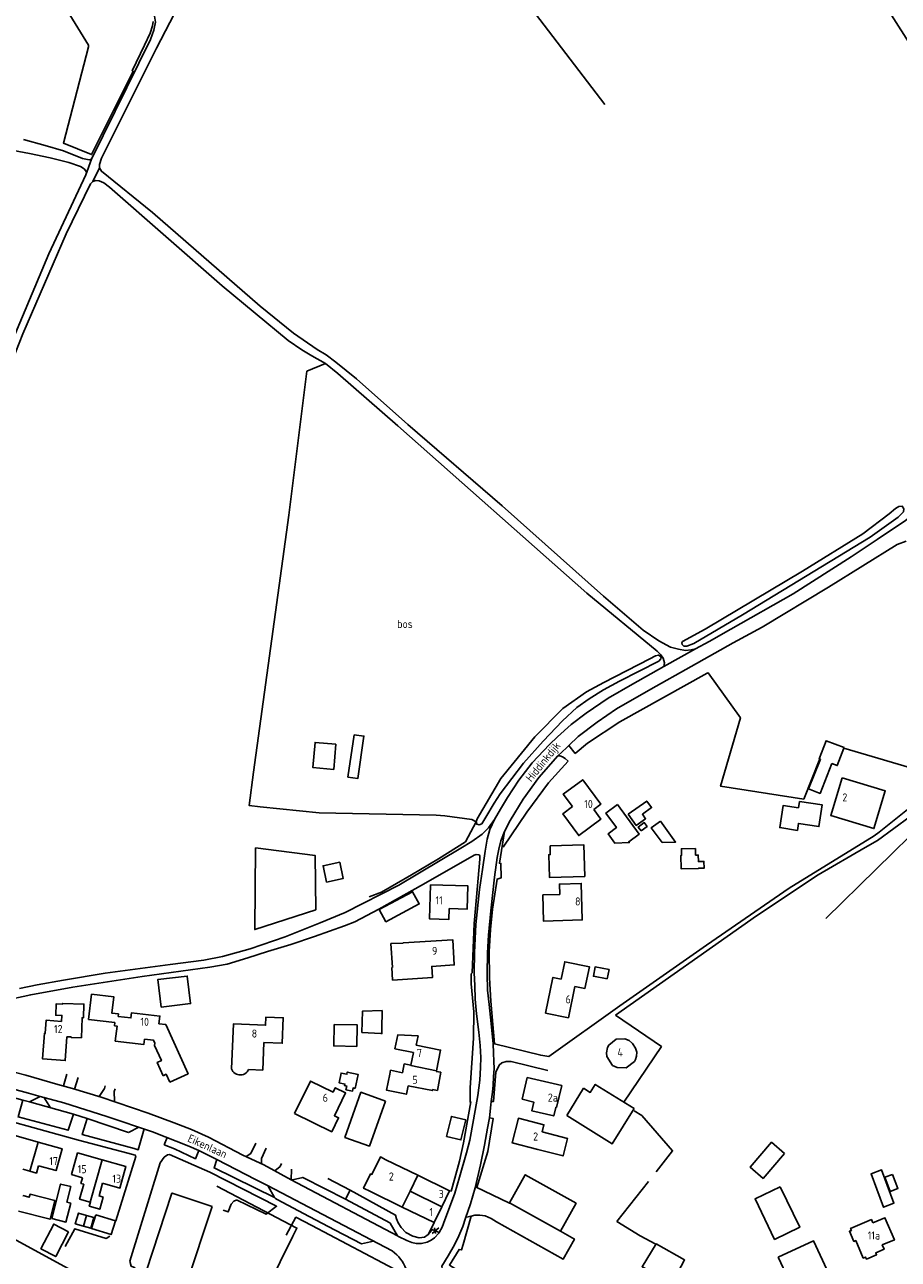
# Model space of a CAD drawing. Header units: metres. Extents: x 226218 to 240385, y 439369 to 449677.
# Tile 67 of 256: x 229018 to 229289, y 440211 to 440593. Entities that reach past the tile are written whole.
import ezdxf

# ---------------------------------------------------------------- set-up
doc = ezdxf.new("R2010")
doc.units = ezdxf.units.M
doc.header["$MEASUREMENT"] = 0
for name, color, linetype in [('BIJGEBOUW', 4, 'Continuous'), ('CULTUURAANDUIDING', 253, 'Continuous'), ('DAKRAND', 4, 'Continuous'), ('DAKRAND-BYG', 4, 'Continuous'), ('HEG', 253, 'Continuous'), ('HEK', 253, 'Continuous'), ('HOOFDGEBOUW', 4, 'Continuous'), ('HOUTWAL', 253, 'Continuous'), ('HUISNUMMER', 253, 'Continuous'), ('INSTEEKSLOOT', 153, 'Continuous'), ('KANTVERH', 253, 'Continuous'), ('OVLIJNOBJ', 253, 'Continuous'), ('RASTER', 253, 'Continuous'), ('SCHUTTING', 253, 'Continuous'), ('STRAATNAAM', 253, 'Continuous'), ('TUSSENMUUR', 253, 'Continuous')]:
    doc.layers.add(name, color=color, linetype=linetype)
doc.styles.get("Standard").update_dxf_attribs({"font": 'iso.shx'})

msp = doc.modelspace()

# ---------------------------------------------------------------- linework, layer by layer
at = {"layer": 'BIJGEBOUW'}
msp.add_line((229076.41, 440227.12), (229064, 440231.22), dxfattribs=at)
for points in [[(229128.17, 440319.03), (229138.48, 440324.57), (229140.52, 440320.78), (229130.24, 440315.26), (229128.17, 440319.03)], [(229168.53, 440228.28), (229184.26, 440219.46), (229189.1, 440228.1), (229173.37, 440236.92), (229168.53, 440228.28)], [(229282.17, 440232.52), (229280.45, 440237.22), (229283.7, 440238.43), (229285.44, 440233.72)]]:
    msp.add_lwpolyline(points, dxfattribs=at)
at = {"layer": 'DAKRAND'}
for points in [[(229194.59, 440350.04), (229196.8, 440347.04), (229189.93, 440341.95), (229184.98, 440348.64), (229188.03, 440350.9)], [(229132.27, 440301.08), (229131.78, 440308.48), (229135.6, 440308.67)], [(229046.33, 440284.09), (229038.17, 440285.05), (229039.09, 440292.83), (229045.98, 440292.02), (229045.39, 440286.95), (229047.39, 440286.72), (229047.3, 440285.96)], [(229031.48, 440279.67), (229032.75, 440279.63), (229032.74, 440279.48), (229035.97, 440279.37), (229036.18, 440285.53), (229036.6, 440285.52), (229036.75, 440289.77), (229030.17, 440290), (229030.16, 440289.78), (229028.12, 440289.85), (229028, 440286.34), (229029.91, 440286.27), (229029.84, 440284.4)], [(229082.45, 440269.75), (229082.63, 440269.34), (229082.87, 440268.95), (229083.17, 440268.61), (229083.52, 440268.33), (229083.92, 440268.1), (229084.34, 440267.94), (229084.79, 440267.85), (229085.24, 440267.83), (229085.69, 440267.89), (229086.12, 440268.01), (229086.53, 440268.21), (229086.91, 440268.46), (229087.23, 440268.78), (229087.51, 440269.14), (229087.72, 440269.54)], [(229137.96, 440270.83), (229135.91, 440271.24), (229135.35, 440268.52), (229131.66, 440269.27), (229131.42, 440268.11)], [(229063.3, 440265.6), (229062.16, 440268.04), (229061.3, 440267.58)], [(229145.8, 440268.92), (229147.18, 440268.67), (229146.15, 440263.03), (229144.67, 440263.3)], [(229038.66, 440228.48), (229035.37, 440229.41), (229036.66, 440234.02), (229035.8, 440234.25), (229036.3, 440236.03)], [(229041.86, 440231.97), (229041.42, 440230.4), (229042.67, 440230.05), (229041.61, 440226.27), (229038.38, 440227.17), (229038.74, 440228.46), (229038.66, 440228.48)], [(229251.64, 440211.4), (229262.56, 440216.5), (229266.73, 440207.57), (229261.13, 440204.95), (229261.45, 440204.26), (229259.51, 440203.35), (229259.19, 440204.03)], [(229222.77, 440202.1), (229222.31, 440205.69), (229220.58, 440206.64), (229222.68, 440210.56), (229213.92, 440215.55), (229209.55, 440208.45), (229215.41, 440205.33), (229215.55, 440202.74)]]:
    msp.add_lwpolyline(points, dxfattribs=at)
at = {"layer": 'DAKRAND-BYG'}
for p, q in [((229264.72, 440365.6), (229264.53, 440365.68)), ((229129.07, 440287.84), (229129, 440282.14)), ((229186.21, 440255.26), (229191.41, 440263.71)), ((229063.97, 440231.23), (229055.96, 440206.95)), ((229064, 440231.22), (229063.97, 440231.23)), ((229068.39, 440202.84), (229076.41, 440227.12))]:
    msp.add_line(p, q, dxfattribs=at)
for points in [[(229120.35, 440373.16), (229118.46, 440360.03), (229121.51, 440359.59), (229123.39, 440372.72), (229120.35, 440373.16)], [(229114.73, 440370.25), (229114.06, 440362.42), (229107.6, 440362.97), (229108.27, 440370.8), (229114.73, 440370.25)], [(229264.53, 440365.68), (229264.38, 440365.73), (229266.52, 440371.3), (229272.08, 440369.17), (229272, 440368.96)], [(229264.72, 440365.6), (229261.08, 440356.37), (229264.62, 440354.97), (229268.27, 440364.24)], [(229272, 440368.96), (229269.94, 440363.6), (229268.27, 440364.24)], [(229201.96, 440351.55), (229208.66, 440342.41), (229205.39, 440340.01), (229205.56, 440339.78), (229201.05, 440339.64), (229198.98, 440342.47), (229201.61, 440344.4), (229198.33, 440348.88), (229201.96, 440351.55)], [(229205.27, 440348.52), (229210.98, 440352.64), (229212.46, 440350.6), (229209.61, 440348.54), (229210.6, 440347.17), (229207.74, 440345.1), (229205.27, 440348.52)], [(229258.23, 440352.53), (229265.33, 440351.41), (229264.26, 440344.71), (229257.94, 440345.71), (229257.6, 440343.53), (229252.13, 440344.4), (229253.22, 440351.29), (229257.92, 440350.55), (229258.23, 440352.53)], [(229215.2, 440346.43), (229219.89, 440339.92), (229215.76, 440339.84), (229212.38, 440344.36), (229215.2, 440346.43)], [(229209.22, 440343.38), (229211.08, 440344.77), (229210.18, 440345.97), (229208.32, 440344.58), (229209.22, 440343.38)], [(229181.04, 440338.81), (229191.47, 440339.12), (229191.77, 440329.32), (229180.86, 440328.99), (229180.65, 440336.02), (229181.12, 440336.04), (229181.04, 440338.81)], [(229226.98, 440331.71), (229221.66, 440331.6), (229221.57, 440335.81), (229221.75, 440335.81), (229221.71, 440337.84), (229226.06, 440337.93), (229226.1, 440335.88), (229226.91, 440335.9), (229226.95, 440333.91), (229228.69, 440333.94), (229228.73, 440331.85), (229226.98, 440331.81), (229226.98, 440331.71)], [(229115.92, 440333.75), (229117.03, 440328.69), (229111.87, 440327.56), (229110.76, 440332.62), (229115.92, 440333.75)], [(229198.77, 440297.57), (229194.44, 440298.38), (229194.98, 440301.26), (229199.31, 440300.45), (229198.77, 440297.57)], [(229060.62, 440288.82), (229069.77, 440289.92), (229068.74, 440298.45), (229059.58, 440297.34), (229060.62, 440288.82)], [(229128.66, 440280.66), (229122.8, 440281.01), (229122.96, 440287.58), (229129.07, 440287.84)], [(229114.21, 440283.5), (229114.07, 440276.8), (229121.22, 440276.65), (229121.36, 440283.34), (229114.21, 440283.5)], [(229129, 440282.14), (229128.97, 440280.63), (229128.66, 440280.66)], [(229120.73, 440263.67), (229121.62, 440268.02), (229118.26, 440268.71), (229118.13, 440268.06), (229116.35, 440268.43), (229115.72, 440265.4), (229117.53, 440265.03), (229117.43, 440264.55), (229118.09, 440264.41), (229117.86, 440263.28), (229119.89, 440262.86), (229120.08, 440263.8), (229120.73, 440263.67)], [(229130.08, 440259.77), (229125.14, 440245.8), (229117.55, 440248.48), (229122.49, 440262.46), (229130.08, 440259.77)], [(229191.41, 440263.71), (229193.5, 440262.41), (229195.03, 440264.89), (229207.05, 440257.46)], [(229148.98, 440248.8), (229150.48, 440255.01), (229154.96, 440253.92), (229153.45, 440247.72), (229148.98, 440248.8)], [(229207.05, 440257.46), (229200.3, 440246.54), (229186.21, 440255.26)], [(229253.67, 440243.5), (229247.01, 440235.8), (229242.97, 440239.29), (229249.62, 440246.99), (229253.67, 440243.5)], [(229287.1, 440237.05), (229288.72, 440232.67), (229286.33, 440231.79), (229284.7, 440236.16), (229287.1, 440237.05)], [(229032.66, 440233.27), (229031.46, 440228.49), (229032.65, 440228.19), (229031.17, 440222.3), (229026.81, 440223.4), (229029.49, 440234.07), (229032.66, 440233.27)], [(229252.32, 440233.24), (229258.35, 440220.68), (229250.56, 440216.94), (229244.53, 440229.5), (229252.32, 440233.24)], [(229282.17, 440232.52), (229284.24, 440226.9), (229287.51, 440228.1), (229285.44, 440233.72)], [(229016.46, 440225.68), (229026.24, 440223.15), (229027.73, 440228.92), (229020.05, 440230.91), (229019.8, 440229.97), (229017.83, 440230.48)], [(229036.57, 440221.05), (229034.06, 440221.78), (229035.01, 440225.05), (229037.49, 440224.33)], [(229037.49, 440224.33), (229039.8, 440223.66), (229038.86, 440220.39), (229036.57, 440221.05)], [(229040.44, 440224.56), (229046.47, 440222.72), (229045.15, 440218.42), (229039.12, 440220.26), (229040.44, 440224.56)], [(229032, 440219.26), (229028.03, 440211.61), (229023.41, 440214.01), (229027.37, 440221.66), (229032, 440219.26)]]:
    msp.add_lwpolyline(points, dxfattribs=at)
at = {"layer": 'HEG'}
for p, q in [((229303.52, 440352.75), (229266.39, 440316.23)), ((229119.17, 440232.17), (229112.2, 440235.76)), ((229211.53, 440234.82), (229201.67, 440222.51)), ((229092.81, 440200.59), (229101.43, 440217.91))]:
    msp.add_line(p, q, dxfattribs=at)
msp.add_lwpolyline([(229166.49, 440338.4), (229173.8, 440349.14), (229180.58, 440358.27), (229186.66, 440364.96)], dxfattribs=at)
at = {"layer": 'HEK'}
for p, q in [((229091.33, 440350.79), (229109.6, 440349.02)), ((229201.67, 440222.51), (229208.95, 440218.07))]:
    msp.add_line(p, q, dxfattribs=at)
for points in [[(229188.83, 440367.36), (229192.61, 440370.55), (229202.69, 440377.12), (229229.7, 440392.21)], [(229089.25, 440361.54), (229087.93, 440351.24), (229091.33, 440350.79)], [(229158.15, 440346.19), (229154.82, 440339.96), (229146.54, 440334.74), (229138.19, 440329.78), (229128.81, 440324.45), (229125.06, 440322.93)], [(229089.85, 440338.14), (229089.61, 440312.85), (229108.49, 440318.97)], [(229101.43, 440217.91), (229102.67, 440220.41), (229077.86, 440233.36)]]:
    msp.add_lwpolyline(points, dxfattribs=at)
at = {"layer": 'HOOFDGEBOUW'}
for p, q in [((229132.05, 440301.07), (229132.27, 440301.08)), ((229137.96, 440270.83), (229138.76, 440274.81)), ((229204.62, 440270.04), (229207.2, 440271.98)), ((229145.84, 440269.15), (229145.8, 440268.92)), ((229140.09, 440236.8), (229130.23, 440241.6)), ((229017.78, 440238.65), (229019.98, 440238.03)), ((229041.86, 440231.97), (229042.51, 440234.29)), ((229125.42, 440231.73), (229135.28, 440226.92)), ((229251.64, 440211.4), (229254.89, 440204.62))]:
    msp.add_line(p, q, dxfattribs=at)
for points in [[(229194.59, 440350.04), (229196.8, 440351.68), (229191.17, 440359.24), (229185.15, 440354.77), (229188.03, 440350.9)], [(229271.46, 440359.82), (229284.8, 440355.82), (229281.29, 440344.12), (229267.95, 440348.12), (229271.46, 440359.82)], [(229178.77, 440323.58), (229179.01, 440315.49), (229191.03, 440315.85), (229190.7, 440327.11), (229183.93, 440326.91), (229184.03, 440323.74), (229178.77, 440323.58)], [(229144.04, 440326.65), (229155.59, 440326.34), (229155.4, 440319.18), (229149.82, 440319.33), (229149.73, 440315.96), (229143.75, 440316.12), (229144.04, 440326.65)], [(229135.6, 440308.67), (229135.6, 440308.75), (229150.89, 440309.71), (229151.38, 440301.88), (229144.4, 440301.45), (229144.61, 440298), (229132.3, 440297.23), (229132.05, 440301.07)], [(229184.47, 440297.52), (229185.59, 440302.9), (229193.23, 440301.32), (229191.84, 440294.6), (229188.76, 440295.24)], [(229188.76, 440295.24), (229186.75, 440285.54), (229179.66, 440287.01), (229181.95, 440298.04), (229184.47, 440297.52)], [(229063.3, 440265.6), (229069, 440268.19), (229062.07, 440283.44), (229059.96, 440283.69), (229060.24, 440286.04), (229051.47, 440287.09), (229051.28, 440285.49), (229047.3, 440285.96)], [(229082.45, 440269.75), (229083.01, 440283.63), (229092.98, 440283.23), (229093.08, 440285.74), (229098.43, 440285.53), (229098.11, 440277.63), (229092.45, 440277.86), (229092.1, 440269.36), (229087.72, 440269.54)], [(229029.84, 440284.4), (229025.04, 440284.75), (229024.74, 440280.75), (229024.52, 440280.77), (229023.93, 440272.8), (229030.93, 440272.29), (229031.48, 440279.67)], [(229061.3, 440267.58), (229059.42, 440271.71), (229060.7, 440272.3), (229058.6, 440276.93), (229058.69, 440277.7), (229058.29, 440278.57), (229055.5, 440278.9), (229055.3, 440277.27), (229046.44, 440278.33), (229046.99, 440282.98), (229046.21, 440283.08), (229046.33, 440284.09)], [(229139.61, 440277.07), (229140.18, 440279.92), (229133.89, 440280.22), (229133.03, 440275.96), (229138.76, 440274.81)], [(229207.2, 440271.98), (229207.54, 440272.58), (229207.83, 440273.61), (229207.86, 440274.86), (229207.49, 440276.15), (229206.57, 440277.57), (229205.52, 440278.48), (229204.2, 440279.05), (229201.54, 440278.87), (229199.28, 440277.07), (229198.82, 440276.31), (229198.52, 440274.65), (229198.58, 440273.6), (229200.39, 440270.77), (229201.86, 440270.13), (229204.62, 440270.04)], [(229139.61, 440277.07), (229147.13, 440275.56), (229145.84, 440269.15)], [(229101.91, 440255.91), (229106.83, 440265.95), (229113.85, 440262.52), (229114.52, 440263.88), (229117.75, 440262.3), (229114.29, 440255.22), (229115.57, 440254.59), (229113.45, 440250.27), (229101.91, 440255.91)], [(229131.42, 440268.11), (229130.42, 440263.08), (229136.58, 440261.84), (229137.11, 440264.49)], [(229184.65, 440264.53), (229183.03, 440257.78), (229182.81, 440257.8), (229182.18, 440255.13), (229175.38, 440256.75), (229176.01, 440259.43), (229172.43, 440260.35), (229173.98, 440267), (229184.65, 440264.53)], [(229144.67, 440263.3), (229144.61, 440262.99), (229137.11, 440264.49)], [(229177.22, 440244.79), (229169.32, 440246.8), (229171.26, 440254.41), (229179.16, 440252.4), (229178.59, 440250.18)], [(229013.09, 440242.42), (229014.99, 440249.2), (229022.56, 440247.08)], [(229022.56, 440247.08), (229030, 440245), (229028.1, 440238.22), (229022.66, 440239.74)], [(229178.59, 440250.18), (229186.44, 440248.18), (229185.07, 440242.79), (229177.22, 440244.79)], [(229042.34, 440241.58), (229034.79, 440243.69), (229032.91, 440236.98), (229036.3, 440236.03)], [(229019.98, 440238.03), (229022.02, 440237.46), (229022.66, 440239.74)], [(229042.34, 440241.58), (229049.73, 440239.51), (229047.85, 440232.8), (229042.51, 440234.29)], [(229130.23, 440241.6), (229128.52, 440242.44), (229125.87, 440237.02), (229125.48, 440237.21), (229123.32, 440232.76), (229125.42, 440231.73)], [(229147.55, 440227.05), (229149.96, 440231.99), (229140.09, 440236.8)], [(229020.21, 440155.14), (228988.56, 440172.38), (228998.57, 440190.69), (228986.27, 440197.35), (229001.08, 440224.59), (229040.74, 440203.03), (229029.11, 440181.61), (229031.17, 440180.47), (229029.21, 440176.86), (229031.37, 440175.66)], [(229135.28, 440226.92), (229145.15, 440222.12), (229147.55, 440227.05)], [(229280.95, 440222.05), (229280.52, 440223.07), (229274.09, 440220.33), (229274.35, 440219.71), (229273.74, 440219.45), (229275.09, 440216.31), (229275.7, 440216.57), (229278.01, 440211.16), (229278.72, 440211.46), (229278.98, 440210.85), (229282.11, 440212.19), (229281.85, 440212.8), (229284.43, 440213.9), (229283.87, 440215.2), (229287.63, 440216.79), (229284.73, 440223.65), (229280.95, 440222.05)]]:
    msp.add_lwpolyline(points, dxfattribs=at)
at = {"layer": 'HOUTWAL'}
msp.add_line((229165.14, 440611.21), (229198.01, 440568.3), dxfattribs=at)
msp.add_lwpolyline([(229108.49, 440318.97), (229108.28, 440335.79), (229089.85, 440338.14)], dxfattribs=at)
at = {"layer": 'INSTEEKSLOOT'}
for points in [[(229240.61, 440410.29), (229280.15, 440434.35), (229288.83, 440440.56), (229290.5, 440442.17), (229290.6, 440443.12), (229290.1, 440443.88), (229289.03, 440443.86), (229287.98, 440443.18), (229285.98, 440441.58), (229277.89, 440435.39), (229259.16, 440423.82), (229229.06, 440405.84), (229222.09, 440402.02), (229221.8, 440401.58), (229221.91, 440401.12), (229222.46, 440400.61), (229223.38, 440400.56), (229225.55, 440401.38), (229240.61, 440410.29)], [(229165.6, 440354.83), (229172.81, 440364.32), (229178.94, 440371.12), (229184.85, 440377.45), (229189.32, 440381.59), (229193.11, 440384.27), (229197.58, 440387.1), (229202.54, 440389.7), (229214.74, 440395.97), (229215.36, 440396.62), (229215.48, 440397.1), (229215.14, 440397.51), (229214.6, 440397.81), (229213.7, 440397.62), (229211.89, 440396.67), (229197.67, 440389.35), (229192.29, 440386.45), (229184.98, 440381.23), (229176.28, 440372.55), (229165.77, 440359.61), (229158.45, 440347.16), (229158.15, 440346.19), (229158.39, 440345.46), (229159.08, 440345.22), (229159.9, 440345.55), (229161.12, 440347.62), (229163.77, 440351.97), (229165.6, 440354.83)]]:
    msp.add_lwpolyline(points, dxfattribs=at)
at = {"layer": 'KANTVERH'}
for p, q in [((229039.05, 440551.33), (229037.37, 440546.48)), ((229039.44, 440544.42), (229041.57, 440548.61)), ((229186.83, 440369.81), (229188.83, 440367.36)), ((229030.36, 440264.43), (229031.46, 440268.07)), ((229033.81, 440263.39), (229034.9, 440267.03)), ((229043.06, 440263.6), (229041.41, 440261.17)), ((229043.06, 440263.6), (229043.33, 440264.49)), ((229046.12, 440262.67), (229046.39, 440263.56)), ((229046.12, 440262.67), (229046.15, 440259.67)), ((229019.89, 440259.48), (229023.2, 440261.21)), ((229026.36, 440257.66), (229024.32, 440260.91)), ((229050.58, 440250.07), (229053.73, 440251.68)), ((229062.47, 440248.49), (229061.58, 440246.22)), ((229061.58, 440246.22), (229064.77, 440244.99)), ((229100.92, 440235.37), (229101.03, 440238.72)), ((229133.85, 440218.04), (229100.92, 440235.37)), ((229132.19, 440213.4), (229093.58, 440233.59)), ((229119.17, 440232.17), (229117.67, 440229.35)), ((229149.96, 440231.98), (229150.38, 440231.87)), ((229148.08, 440221.88), (229151.54, 440231.25)), ((229145.15, 440222.12), (229143.4, 440218.55)), ((229144.58, 440218.74), (229146.6, 440220.52)), ((229145.28, 440220.52), (229145.59, 440218.74)), ((229126.43, 440216.41), (229122.62, 440215.55)), ((229143.3, 440218.47), (229143.4, 440218.55))]:
    msp.add_line(p, q, dxfattribs=at)
for points in [[(229250.55, 440652.63), (229256.39, 440643.28), (229267.52, 440625.88), (229286.05, 440597.08), (229306.89, 440564.38), (229331.92, 440524.6), (229350.11, 440496.6), (229351.06, 440493.8), (229352.07, 440489.8), (229352.11, 440487.7), (229351.72, 440483.4)], [(229033.96, 440616.54), (229050.5, 440605.02), (229053.24, 440603.4), (229055.18, 440601.39), (229057.08, 440598.98), (229058.38, 440596.8), (229058.86, 440593.77), (229058.33, 440591.28), (229057.33, 440588.35), (229039.05, 440551.33), (229038.37, 440551.1), (229036.32, 440551.55), (229030.46, 440553.89), (229024.77, 440555.58), (229018.02, 440557.4)], [(229108.96, 440492.45), (229101.58, 440497.52), (229091.33, 440505.87), (229057.95, 440534.84), (229042.2, 440547.62), (229041.57, 440548.61), (229041.56, 440549.64), (229042.21, 440551.62), (229059.24, 440585.69), (229074.31, 440614.77)], [(229012.52, 440490.39), (229025.85, 440522.05), (229037.37, 440546.48), (229037.49, 440547.43), (229036.79, 440548.38), (229035.69, 440549.07), (229032.07, 440550.32), (229026.31, 440551.74), (229019.84, 440553.13), (229008.7, 440555.17)], [(228953.98, 440283.62), (228953.84, 440284.42), (228953.81, 440285.95), (228954.27, 440289.11), (228963.49, 440321.24), (228975.04, 440362.33), (228989.38, 440415.12), (228995.07, 440434.77), (229001.32, 440453.98), (229007.54, 440471.27), (229017.81, 440497.27), (229031.26, 440528.27), (229038.76, 440543.72), (229039.44, 440544.42), (229040.42, 440544.71), (229041.5, 440544.64), (229042.93, 440544.02), (229044.61, 440542.72), (229079.51, 440512.15), (229099.97, 440495.22), (229104.2, 440492.28), (229107.32, 440490.46), (229111.56, 440488.09)], [(229108.96, 440492.45), (229111.76, 440490.74), (229114.68, 440488.52), (229121.15, 440483.29), (229137.02, 440469.16), (229166.24, 440443.99), (229197.6, 440416.03), (229209.82, 440405.53), (229214.74, 440402.25), (229218.32, 440400.31), (229220.84, 440399.67), (229223.02, 440399.24), (229224.68, 440399.39), (229226.09, 440399.71), (229230.31, 440402.02), (229236.96, 440405.8)], [(229111.56, 440488.09), (229115.29, 440484.98), (229133.96, 440468.75), (229192.41, 440416.98), (229214.16, 440399.03), (229215.37, 440397.86), (229216.09, 440396.85), (229216.5, 440395.45), (229216.29, 440394.32)], [(229236.96, 440405.8), (229256.33, 440416.81), (229274.24, 440428.28), (229282.32, 440433.59), (229291.13, 440439.44), (229293.83, 440441.56), (229296.21, 440443.43), (229299.93, 440446.35), (229312.45, 440457.07), (229320.81, 440464.07), (229325.98, 440468.08), (229330.73, 440471.5), (229336.64, 440475.21), (229342.42, 440478.26), (229351.72, 440483.4)], [(229288.52, 440432), (229267.26, 440418.81), (229246.72, 440406.49), (229237.74, 440401.64)], [(229291.24, 440433.07), (229288.52, 440432)], [(229226.09, 440399.71), (229216.29, 440394.32), (229206.57, 440388.83), (229199, 440384.43), (229192.21, 440379.84), (229187.54, 440376.33), (229183.32, 440372.55), (229180.91, 440370.1)], [(229183.47, 440366.67), (229186.12, 440369.13), (229186.83, 440369.81), (229189.79, 440372.63), (229195.61, 440377.05), (229201.66, 440381.15), (229212.29, 440387.29), (229224.71, 440394.25), (229237.74, 440401.64)], [(229151.54, 440231.25), (229153.03, 440236.22), (229155.21, 440243.76), (229156.19, 440247.66), (229157.34, 440253.92), (229158.69, 440261.51), (229159.27, 440266.21), (229159.54, 440270.16), (229159.61, 440273.29), (229159.38, 440276.91), (229158.97, 440281.03), (229158.23, 440286.72), (229157.88, 440291.3), (229157.72, 440295.57), (229157.54, 440299.45), (229157.64, 440305.75), (229158.08, 440314.37), (229159.23, 440325.25), (229160.17, 440331.4), (229160.94, 440337.16), (229161.52, 440340.84), (229162.44, 440343.82), (229163.82, 440346.9), (229165.67, 440350.1), (229167.86, 440353.69), (229171.42, 440359.08), (229175.48, 440364.45), (229180.91, 440370.1)], [(229180.63, 440273.59), (229202.65, 440289.21), (229229.49, 440308.05), (229255.07, 440325.64), (229281.39, 440341.85), (229282.95, 440343.03), (229298.39, 440355.38), (229304.65, 440359.34), (229319.52, 440367.96), (229321.68, 440369.21)], [(229158.4, 440233), (229161.73, 440244.11), (229163.38, 440254.38), (229162.25, 440254.61), (229162.7, 440258.55), (229162.84, 440259.65), (229163.22, 440262.55), (229163.47, 440264.72), (229163.58, 440267.3), (229163.7, 440269.85), (229163.67, 440272.05), (229163.58, 440274.72), (229163.4, 440277.49), (229162.85, 440283.77), (229162.15, 440289.61), (229161.7, 440294.1), (229161.55, 440299.14), (229161.66, 440305.6), (229161.96, 440311.14), (229162.73, 440318.65), (229163.79, 440329.03), (229164.64, 440335.17), (229165.17, 440337.74), (229165.79, 440340.32), (229166.89, 440343.18), (229168.73, 440346.58), (229172.73, 440353.25), (229177.58, 440359.94), (229183.47, 440366.67)], [(229183.47, 440366.67), (229184.08, 440366.65), (229184.85, 440366.35), (229185.68, 440365.8), (229186.66, 440364.96)], [(229201.26, 440286.34), (229244.95, 440317.09), (229264.08, 440329.74), (229278.6, 440338.23), (229282.43, 440340.43), (229292.56, 440347.83), (229307.31, 440357.34), (229323.32, 440366.26)], [(229163.82, 440346.9), (229161.94, 440344.34), (229160, 440342.38), (229156.78, 440340.15), (229153.43, 440338.03), (229134.23, 440326.63), (229117.61, 440318.12), (229109.91, 440314.9), (229099.02, 440310.63), (229088.2, 440306.91), (229079.63, 440304.46), (229073.85, 440303.36), (229063.45, 440301.99), (229043.32, 440299.31), (229030.38, 440297.13), (229022.3, 440295.77), (229016.83, 440294.62)], [(229166.89, 440343.18), (229165.36, 440333.36), (229165.83, 440333.31), (229165.92, 440328.87), (229164.63, 440328.45), (229163.21, 440319.12), (229162.58, 440312.88), (229162.19, 440306.03), (229162.29, 440297.92), (229162.67, 440290.66), (229163.88, 440277.46), (229178.17, 440273.95), (229180.63, 440273.59)], [(229011.78, 440290.81), (229020.27, 440292.67), (229033.31, 440295.03), (229054.77, 440298.34), (229075.76, 440301.21), (229081.08, 440302.15), (229087.52, 440304.14), (229093.58, 440306.04), (229100.8, 440308.17), (229108.11, 440310.65), (229117.39, 440314.04), (229120.56, 440315.23), (229128.02, 440319.12), (229141.83, 440326.87), (229157.55, 440335.87), (229158.18, 440336.1), (229159.05, 440335.96), (229159.29, 440335.66), (229159.32, 440334.6), (229157.94, 440319.34), (229157.56, 440314.76), (229157.2, 440307.13), (229156.91, 440299.44), (229156.61, 440299.12), (229156.61, 440296.08), (229157.43, 440287.42)], [(229157.43, 440287.42), (229157.38, 440279.22), (229156.31, 440263.83), (229156.3, 440259.48), (229156.56, 440259.49), (229154.26, 440246.84), (229152.98, 440241.18), (229151.52, 440235.9), (229150.38, 440231.87)], [(229009.03, 440270.28), (229018.79, 440267.73), (229028.68, 440264.89), (229033.15, 440263.67), (229042.08, 440260.97), (229056.66, 440256.02), (229064.7, 440253.02), (229070.06, 440250.94), (229075.34, 440248.6), (229085.95, 440243.05), (229092.4, 440239.97), (229100.92, 440235.37), (229101.32, 440235.41), (229104.5, 440236.12), (229104.73, 440236.03), (229117.67, 440229.35), (229131.44, 440222.05), (229131.54, 440221.93), (229133.85, 440218.04), (229134.12, 440217.8), (229136.71, 440216.55), (229138.23, 440215.99), (229139.59, 440215.66), (229141.22, 440215.68)], [(229162.84, 440259.65), (229163.58, 440259.64), (229164.22, 440268.67), (229165.24, 440270.9), (229166.15, 440271.62), (229167.45, 440272.03), (229169, 440271.95), (229180.32, 440269.19)], [(229023.2, 440261.21), (229019.6, 440262.19), (229005.7, 440265.9), (228993.6, 440269.37)], [(229000, 440264.73), (229013.37, 440261.24), (229017.81, 440260.07), (229019.89, 440259.48)], [(229017.81, 440260.07), (229016.36, 440254.86), (229031.88, 440250.71), (229033.48, 440255.65)], [(229019.89, 440259.48), (229033.48, 440255.65), (229037.74, 440254.35), (229050.58, 440250.07)], [(229069.24, 440245.81), (229058.01, 440250.25), (229043.86, 440254.99), (229030.48, 440259.24), (229023.2, 440261.21)], [(229000, 440257.37), (229035.08, 440247.69), (229050.35, 440243.64), (229052.62, 440243.03), (229052.81, 440242.63), (229046.59, 440222.71)], [(229154.91, 440223.54), (229156.38, 440227.89), (229157.88, 440232.86), (229159.5, 440240.05), (229160.78, 440246.1), (229161.67, 440251.39), (229162.25, 440254.61)], [(229037.74, 440254.35), (229036.22, 440249.39), (229052.28, 440245.05)], [(229052.28, 440245.05), (229053.56, 440244.7), (229055.35, 440251.14)], [(229079.85, 440225.98), (229081.41, 440225.46), (229082.33, 440227.88), (229083.14, 440228.75), (229083.87, 440229.11), (229084.18, 440229.12), (229093.19, 440224.69), (229096.37, 440227.21), (229075.76, 440237.75), (229063.26, 440243.22), (229062.59, 440243.12), (229061.58, 440242.4), (229060.35, 440240.61), (229050.96, 440210.22), (229051.34, 440208.6), (229052.58, 440208.17)], [(229064.77, 440244.99), (229071.23, 440241.92), (229072.26, 440244.47)], [(229069.24, 440245.81), (229072.26, 440244.47), (229077.92, 440241.66), (229089.9, 440235.51), (229093.58, 440233.59), (229093.74, 440233.42), (229095.74, 440229.9), (229096.04, 440229.54), (229096.55, 440229.23), (229106.49, 440224.04)], [(229086.97, 440242.56), (229088.43, 440243.53), (229089.93, 440246.68)], [(229091.66, 440240.32), (229091.68, 440241.97), (229093.19, 440245.13)], [(229077.92, 440241.66), (229077.04, 440239.04), (229095.74, 440229.9)], [(229095.82, 440238.12), (229097.47, 440239.5), (229097.95, 440240.38)], [(229146.67, 440219.03), (229144.55, 440219.99), (229143.3, 440218.47), (229142.17, 440217.66), (229140.54, 440217.44), (229138.52, 440217.89), (229136.36, 440219.07), (229134.9, 440220.59), (229134.01, 440222.08), (229133.55, 440223.26), (229133.23, 440224.48), (229119.17, 440232.17)], [(229168.53, 440228.28), (229168.44, 440228.13), (229157.98, 440233.2)], [(229106.49, 440224.04), (229114.54, 440219.82), (229122.62, 440215.55)], [(229147.73, 440208.16), (229147.58, 440208.3), (229147.58, 440208.61), (229149.47, 440211.87), (229151.5, 440215.26), (229152.83, 440218.02), (229154.06, 440220.93), (229154.91, 440223.54), (229155.2, 440223.82), (229156.61, 440224.16), (229157.8, 440224.42), (229159.28, 440224.46), (229160.96, 440224.24), (229162.76, 440223.42), (229164.41, 440222.34), (229185.14, 440210.85), (229188.6, 440217.02), (229184.26, 440219.46)], [(229150.58, 440204.7), (229152.41, 440207.42), (229149.9, 440208.98), (229152.87, 440213.85), (229153.58, 440213.66), (229154.13, 440215.33), (229156.61, 440224.16)], [(229044.72, 440217.95), (229043.63, 440217.23), (229033.9, 440220.23), (229030.96, 440214.78)], [(229134.59, 440206.74), (229107.33, 440221.28), (229102.35, 440223.8), (229099.31, 440218.22)], [(229141.22, 440215.68), (229142.99, 440216.08), (229144.22, 440216.69), (229145.29, 440217.4), (229146.56, 440218.83), (229146.67, 440219.03), (229147.59, 440220.76), (229148.08, 440221.88)], [(229134.24, 440211.5), (229133.6, 440212.18), (229132.92, 440212.82), (229132.19, 440213.4)], [(229136.43, 440207.91), (229136.1, 440208.68), (229135.71, 440209.44), (229135.27, 440210.16), (229134.78, 440210.85), (229134.24, 440211.5)]]:
    msp.add_lwpolyline(points, dxfattribs=at)
at = {"layer": 'OVLIJNOBJ'}
msp.add_line((229105.79, 440485.71), (229111.56, 440488.09), dxfattribs=at)
for points in [[(229089.25, 440361.54), (229100.13, 440441.13), (229105.79, 440485.71)], [(229109.6, 440349.02), (229145.78, 440348.24), (229148.51, 440348.05), (229156.8, 440346.89), (229158.15, 440346.19)]]:
    msp.add_lwpolyline(points, dxfattribs=at)
at = {"layer": 'RASTER'}
msp.add_line((229304.65, 440359.34), (229272, 440368.96), dxfattribs=at)
for points in [[(228984.2, 440620.15), (229004.97, 440615.88), (229017.52, 440613.06), (229021.34, 440612.23), (229022.64, 440611.46), (229023.6, 440610.33), (229038.1, 440586.67), (229038.11, 440586.13), (229030.39, 440556.32), (229039.11, 440552.75), (229051.99, 440578.54), (229051.71, 440578.7), (229055.53, 440586.65), (229057.25, 440590.32), (229057.96, 440592.66), (229058.17, 440593.94)], [(229264.53, 440365.68), (229259.57, 440353.22), (229233.82, 440357.2), (229239.99, 440378.37), (229229.96, 440392.33), (229229.7, 440392.21)], [(229201.26, 440286.34), (229215.5, 440276.63), (229203.86, 440259.43)]]:
    msp.add_lwpolyline(points, dxfattribs=at)
at = {"layer": 'SCHUTTING'}
for p, q in [((229207.05, 440256.76), (229209.44, 440255.27)), ((229208.95, 440218.07), (229213.77, 440215.45))]:
    msp.add_line(p, q, dxfattribs=at)
msp.add_lwpolyline([(229209.44, 440255.27), (229218.98, 440244.33), (229213.88, 440237.82)], dxfattribs=at)
at = {"layer": 'TUSSENMUUR'}
for p, q in [((229019.98, 440238.03), (229022.56, 440247.08)), ((229038.66, 440228.48), (229042.34, 440241.58)), ((229140.09, 440236.8), (229137.69, 440231.86)), ((229137.69, 440231.86), (229135.28, 440226.92)), ((229147.55, 440227.05), (229137.69, 440231.86)), ((229037.49, 440224.33), (229036.57, 440221.05))]:
    msp.add_line(p, q, dxfattribs=at)
msp.add_lwpolyline([(229145.84, 440269.15), (229137.94, 440270.72), (229137.96, 440270.83)], dxfattribs=at)

# ---------------------------------------------------------------- texts
at = {"layer": 'CULTUURAANDUIDING'}
msp.add_text('bos', height=2.5, dxfattribs=at).set_placement((229133.71, 440406.2))
at = {"layer": 'HUISNUMMER'}
for s, p in [('2', (229271.53, 440352.5)), ('10', (229191.62, 440350.47)), ('11', (229145.58, 440320.67)), ('8', (229188.77, 440320.3)), ('9', (229144.49, 440305)), ('6', (229185.84, 440289.99)), ('10', (229054.21, 440283.04)), ('12', (229027.46, 440280.8)), ('8', (229088.66, 440279.4)), ('7', (229139.82, 440273.42)), ('4', (229201.9, 440273.61)), ('5', (229138.41, 440265.09)), ('6', (229110.65, 440259.52)), ('2a', (229180.34, 440259.58)), ('2', (229175.8, 440247.54)), ('17', (229026, 440239.92)), ('15', (229034.79, 440237.42)), ('13', (229045.52, 440234.46)), ('2', (229131.13, 440235.16)), ('3', (229146.56, 440229.73)), ('1', (229143.71, 440224.13)), ('11a', (229279.37, 440216.89))]:
    msp.add_text(s, height=2.5, dxfattribs=at).set_placement(p)
at = {"layer": 'STRAATNAAM'}
for s, rotation, p in [('Hiddinkdijk', 50.8115, (229175.21, 440358.37)), ('Eikenlaan', 335.5893, (229068.61, 440247.32))]:
    msp.add_text(s, height=2.5, rotation=rotation, dxfattribs=at).set_placement(p)

doc.saveas('drawing.dxf')
